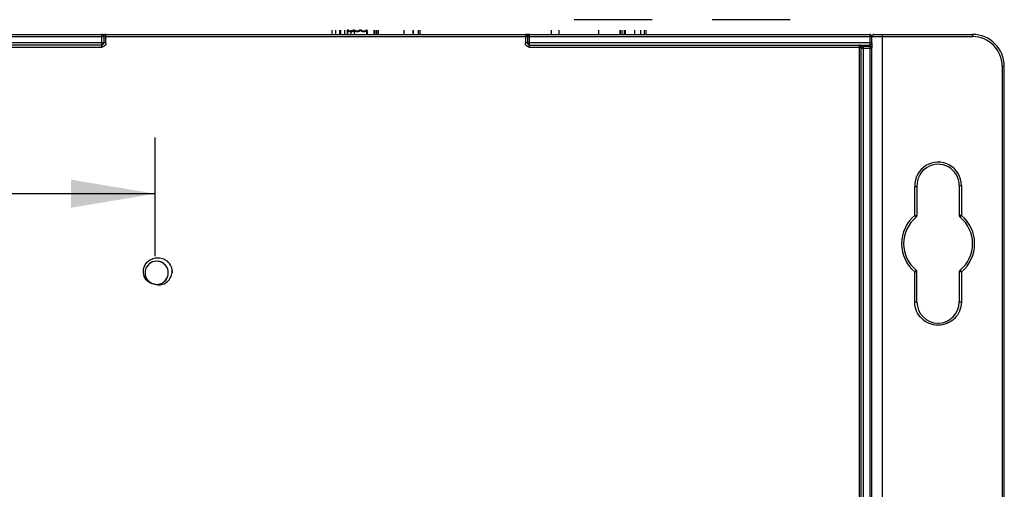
# Model space of a CAD drawing. Header units: inches. Extents: x 0 to 17, y 0 to 11.
# Tile 16 of 55: x 8.1 to 10.3, y 2.9 to 3.9. Entities that reach past the tile are written whole.
import ezdxf

# ---------------------------------------------------------------- set-up
doc = ezdxf.new("R2010")
doc.units = ezdxf.units.IN
doc.header["$LTSCALE"] = 0.935
doc.header["$MEASUREMENT"] = 0
doc.layers.get('0').update_dxf_attribs({"linetype": 'CONTINUOUS'})
doc.styles.add('TEXTSTYLE_2', font='txt', dxfattribs={"width": 0.8})
doc.dimstyles.new('DIMSTYLE_2', dxfattribs={"dimtxt": 0.125, "dimasz": 0.1875, "dimexe": 0.125, "dimexo": 0.0625, "dimgap": 0.0625, "dimtad": 0, "dimtih": 1, "dimtoh": 1, "dimdec": 0, "dimlfac": 1.666667, "dimzin": 4, "dimdsep": 46, "dimtxsty": 'TEXTSTYLE_2', "dimblk": '_FILLED', "dimblk1": '_FILLED', "dimblk2": '_FILLED', "dimcen": 0.09, "dimazin": 1, "dimtfac": 1, "dimtofl": 0, "dimtmove": 0, "dimatfit": 3, "dimldrblk": '_FILLED', "dimfxl": 1, "dimtolj": 1, "dimtzin": 4, "dimarcsym": 0})

# ---------------------------------------------------------------- blocks, each defined once
blk = doc.blocks.new('_FILLED')
at = {"color": 0, "linetype": 'ByBlock'}
blk.add_solid([(0, 0), (-1, 0.167), (-1, -0.167)], dxfattribs=at)
blk = doc.blocks.new('*D7')
at = {"color": 2, "linetype": 'Continuous', "transparency": 16777216}
for p, q in [((6.6176, 3.4215), (6.6176, 3.686)), ((8.3824, 3.4215), (8.3824, 3.686)), ((6.6176, 3.561), (7.3437, 3.561)), ((8.3824, 3.561), (7.6562, 3.561))]:
    blk.add_line(p, q, dxfattribs=at)
at = {"color": 2, "linetype": 'Continuous', "transparency": 16777216, "xscale": 0.1875, "yscale": 0.1875, "zscale": 0.1875, "rotation": 180}
blk.add_blockref('_FILLED', (6.6176, 3.561), dxfattribs=at)
at = {"color": 2, "linetype": 'Continuous', "transparency": 16777216, "xscale": 0.1875, "yscale": 0.1875, "zscale": 0.1875}
blk.add_blockref('_FILLED', (8.3824, 3.561), dxfattribs=at)
at = {"color": 2, "linetype": 'Continuous', "transparency": 16777216, "insert": (7.5, 3.6235), "char_height": 0.125, "width": 0.28125, "attachment_point": 2, "line_spacing_factor": 0.9, "style": 'TEXTSTYLE_2'}
blk.add_mtext('{\\ftxt;\\W0.0001;\\H0.0001;\\~}{\\ftxt;\\W1.5;\\H0.125; }{\\ftxt;\\W0.0001;\\H0.0001;\\~}', dxfattribs=at)

msp = doc.modelspace()

# ---------------------------------------------------------------- linework, layer by layer
at = {"color": 6, "linetype": 'Continuous'}
for p, q in [((9.4903, 3.9489), (9.3167, 3.9489)), ((9.7979, 3.9489), (9.6243, 3.9489)), ((5.0197, 3.9113), (9.9803, 3.9113)), ((7.3961, 3.916), (9.2079, 3.916)), ((8.263, 3.916), (8.263, 3.8877)), ((8.2677, 3.9113), (8.2677, 3.8971)), ((8.2724, 3.8971), (8.2724, 3.916)), ((9.2079, 3.916), (9.2079, 3.8971)), ((9.2126, 3.9113), (9.2126, 3.8971)), ((9.2173, 3.916), (9.9756, 3.916)), ((9.2173, 3.8877), (9.2173, 3.916)), ((9.2825, 3.9254), (9.2825, 3.9161)), ((9.4186, 3.9254), (9.4186, 3.9161)), ((9.9756, 3.916), (9.9756, 3.8924)), ((9.9803, 3.8971), (9.9803, 3.9113)), ((8.2724, 3.8971), (6.7276, 3.8971)), ((8.263, 3.8924), (6.737, 3.8924)), ((6.737, 3.8877), (8.263, 3.8877)), ((9.9803, 3.8971), (9.2079, 3.8971)), ((9.2173, 3.8924), (9.9756, 3.8924)), ((9.2173, 3.8877), (9.9567, 3.8877)), ((9.952, 3.8924), (9.952, 1.0814)), ((9.9555, 3.89), (9.9555, 3.8924)), ((9.9555, 3.89), (9.9756, 3.89)), ((9.9567, 1.0861), (9.9567, 3.8877)), ((9.9614, 1.0814), (9.9614, 3.89)), ((9.9756, 3.89), (9.9756, 1.0814)), ((9.9567, 3.8853), (9.9803, 3.8853)), ((9.9803, 1.0861), (9.9803, 3.8853))]:
    msp.add_line(p, q, dxfattribs=at)
at = {"color": 7, "linetype": 'Continuous'}
for p, q in [((8.7771, 3.9161), (8.7771, 3.9254)), ((8.7853, 3.9161), (8.7853, 3.9254)), ((8.7934, 3.9254), (8.7934, 3.9161)), ((8.7963, 3.9161), (8.7963, 3.9254)), ((8.8056, 3.9161), (8.8056, 3.9254)), ((8.8105, 3.9252), (8.8103, 3.9246)), ((8.8103, 3.9246), (8.8103, 3.916)), ((8.8116, 3.9246), (8.8103, 3.9246)), ((8.8119, 3.9159), (8.8121, 3.9245)), ((8.8121, 3.9246), (8.8121, 3.9256)), ((8.8123, 3.9161), (8.8123, 3.9254)), ((8.8139, 3.9226), (8.8129, 3.9233)), ((8.8137, 3.9246), (8.8139, 3.9246)), ((8.8141, 3.9239), (8.8139, 3.9244)), ((8.8153, 3.9223), (8.8139, 3.9226)), ((8.8153, 3.9223), (8.8153, 3.9234)), ((8.8214, 3.9234), (8.8153, 3.9234)), ((8.8153, 3.9223), (8.8214, 3.9223)), ((8.8196, 3.9161), (8.8196, 3.9254)), ((8.8214, 3.9234), (8.8214, 3.9223)), ((8.8228, 3.9226), (8.8214, 3.9223)), ((8.8226, 3.9239), (8.8221, 3.9235)), ((8.8228, 3.9244), (8.8226, 3.9239)), ((8.8228, 3.9246), (8.8235, 3.9246)), ((8.8237, 3.9233), (8.8228, 3.9226)), ((8.8235, 3.9255), (8.823, 3.9252)), ((8.8235, 3.9255), (8.8241, 3.9257)), ((8.8235, 3.9246), (8.8241, 3.9246)), ((8.8241, 3.9246), (8.8241, 3.9257)), ((8.8267, 3.9257), (8.8241, 3.9257)), ((8.8242, 3.9246), (8.8266, 3.9246)), ((8.8267, 3.9257), (8.8267, 3.9246)), ((8.8268, 3.924), (8.8267, 3.9246)), ((8.8267, 3.9246), (8.8279, 3.9246)), ((8.8271, 3.9233), (8.8268, 3.924)), ((8.8271, 3.9161), (8.8271, 3.9254)), ((8.8278, 3.9252), (8.8281, 3.9246)), ((8.8279, 3.9246), (8.8281, 3.9246)), ((8.8294, 3.9223), (8.8294, 3.9234)), ((8.8356, 3.9234), (8.8294, 3.9234)), ((8.8294, 3.9223), (8.8356, 3.9223)), ((8.8356, 3.9234), (8.8356, 3.9223)), ((8.8369, 3.9226), (8.8356, 3.9223)), ((8.8369, 3.9246), (8.8376, 3.9246)), ((8.8379, 3.9233), (8.8369, 3.9226)), ((8.8376, 3.9255), (8.8383, 3.9257)), ((8.8376, 3.9246), (8.8383, 3.9246)), ((8.8383, 3.9246), (8.8383, 3.9257)), ((8.8419, 3.9257), (8.8383, 3.9257)), ((8.8384, 3.9246), (8.8418, 3.9246)), ((8.8419, 3.9257), (8.8419, 3.9246)), ((8.8419, 3.9257), (8.8426, 3.9255)), ((8.842, 3.924), (8.8419, 3.9246)), ((8.8419, 3.9246), (8.8426, 3.9246)), ((8.8423, 3.9233), (8.842, 3.924)), ((8.8426, 3.9255), (8.843, 3.9252)), ((8.8426, 3.9246), (8.8431, 3.9246)), ((8.843, 3.9252), (8.8433, 3.9246)), ((8.8431, 3.9246), (8.8433, 3.9246)), ((8.8446, 3.9223), (8.8446, 3.9234)), ((8.8508, 3.9234), (8.8446, 3.9234)), ((8.8446, 3.9223), (8.8508, 3.9223)), ((8.8508, 3.9234), (8.8508, 3.9223)), ((8.8521, 3.9226), (8.8508, 3.9223)), ((8.8524, 3.9252), (8.8521, 3.9246)), ((8.8523, 3.9244), (8.8521, 3.9244)), ((8.8535, 3.9244), (8.8523, 3.9244)), ((8.8538, 3.9257), (8.8538, 3.9246)), ((8.8538, 3.9251), (8.8538, 3.916)), ((8.8551, 3.9246), (8.8538, 3.9246)), ((8.8544, 3.9255), (8.8549, 3.9252)), ((8.8551, 3.9246), (8.8551, 3.916)), ((8.8704, 3.9254), (8.8704, 3.9161)), ((8.8707, 3.9161), (8.8707, 3.9254)), ((8.8711, 3.9254), (8.8711, 3.9161)), ((8.8728, 3.9161), (8.8728, 3.9254)), ((8.8758, 3.9254), (8.8758, 3.9161)), ((8.8793, 3.9254), (8.8793, 3.9161)), ((8.9372, 3.9254), (8.9372, 3.9161)), ((8.9573, 3.9161), (8.9573, 3.9254)), ((8.958, 3.9254), (8.958, 3.9161)), ((8.9699, 3.9161), (8.9699, 3.9254)), ((8.9723, 3.9254), (8.9723, 3.9161)), ((9.2653, 3.9254), (9.2653, 3.9161)), ((9.3718, 3.9161), (9.3718, 3.9254)), ((9.4192, 3.9254), (9.4192, 3.9161)), ((9.4239, 3.9161), (9.4239, 3.9254)), ((9.428, 3.9254), (9.428, 3.9161)), ((9.4305, 3.9254), (9.4305, 3.9161)), ((9.4517, 3.9161), (9.4517, 3.9254)), ((9.4656, 3.9161), (9.4656, 3.9254)), ((9.4732, 3.9161), (9.4732, 3.9254)), ((9.4768, 3.9161), (9.4768, 3.9254)), ((9.9803, 3.9113), (10.2047, 3.9113)), ((9.985, 3.916), (10.2047, 3.916)), ((10.0039, 1.0814), (10.0039, 3.916)), ((10.2047, 3.916), (10.2047, 3.9113)), ((9.9803, 3.8971), (9.9803, 3.8853)), ((10.2709, 3.8451), (10.2756, 3.8451)), ((10.2709, 3.8451), (10.2709, 1.1522)), ((10.2756, 1.1522), (10.2756, 3.8451)), ((10.1752, 3.5794), (10.1799, 3.5794)), ((10.1752, 3.5794), (10.1752, 3.5123)), ((10.1799, 3.5794), (10.1799, 3.5123)), ((10.076, 3.5774), (10.0808, 3.5774)), ((10.076, 3.5123), (10.076, 3.5774)), ((10.0808, 3.5774), (10.0808, 3.5123)), ((10.076, 3.5123), (10.0808, 3.5123)), ((10.076, 3.5123), (10.079, 3.5086)), ((10.1799, 3.5123), (10.1752, 3.5123)), ((10.1769, 3.5086), (10.1799, 3.5123)), ((10.079, 3.3903), (10.076, 3.3866)), ((10.076, 3.3866), (10.0808, 3.3866)), ((10.076, 3.3195), (10.076, 3.3866)), ((10.0808, 3.3195), (10.0808, 3.3866)), ((10.1799, 3.3867), (10.1752, 3.3867)), ((10.1752, 3.3867), (10.1752, 3.3195)), ((10.1799, 3.3867), (10.1769, 3.3903)), ((10.1799, 3.3867), (10.1799, 3.3196)), ((10.0808, 3.3195), (10.076, 3.3195)), ((10.1799, 3.3195), (10.1752, 3.3195))]:
    msp.add_line(p, q, dxfattribs=at)
at = {"color": 40, "linetype": 'Continuous'}
msp.add_line((9.2173, 3.916), (9.2079, 3.916), dxfattribs=at)
at = {"color": 6, "linetype": 'Continuous'}
for centre, radius, start, end in [((8.263, 3.9113), 0.00472, 0, 90), ((8.2724, 3.9113), 0.00472, 90, 180), ((9.2079, 3.9113), 0.00472, 0, 90), ((9.2173, 3.9113), 0.00472, 90, 180), ((9.9756, 3.9113), 0.00472, 0, 90), ((8.263, 3.8971), 0.00472, 270, 360), ((8.263, 3.8966), 0.00895, 269.6396, 277.3964), ((9.2168, 3.8971), 0.00895, 179.6396, 187.3964), ((9.2173, 3.8971), 0.00472, 180, 270), ((9.952, 3.8877), 0.00472, 0, 90), ((9.9614, 3.8853), 0.00472, 90, 180), ((9.9756, 3.8971), 0.00472, 270, 360), ((9.9756, 3.8853), 0.00472, 0, 90), ((8.3858, 3.3847), 0.0259, 79.206, 243.6979), ((8.3858, 3.3849), 0.0257, 74.787, 83.8232), ((8.3857, 3.3846), 0.026, 9.3035, 79.1421), ((8.3858, 3.3848), 0.0258, 60.4535, 74.7675), ((8.3859, 3.3849), 0.0257, 51.6681, 60.4332), ((8.386, 3.3849), 0.0256, 49.5704, 51.6616), ((8.3859, 3.3848), 0.0258, 37.1004, 49.5654), ((8.3881, 3.3834), 0.0349, 51.1707, 53.4925), ((8.3858, 3.3847), 0.0354, 359.9997, 46.9638), ((8.3859, 3.3847), 0.0258, 310.8251, 28.379), ((8.3857, 3.3848), 0.0261, 322.8226, 357.818), ((8.386, 3.3848), 0.0257, 28.3996, 37.0794), ((8.3857, 3.3847), 0.0261, 357.8648, 9.1792), ((8.386, 3.3897), 0.0346, 1.4576, 3.8003), ((8.3859, 3.3851), 0.0262, 243.7718, 254.8937), ((8.3858, 3.3846), 0.0257, 243.6627, 248.0332), ((8.3858, 3.3846), 0.0257, 254.8855, 262.359), ((8.3858, 3.3849), 0.0261, 271.5122, 287.3701), ((8.3859, 3.3846), 0.0257, 280.3013, 310.8271), ((8.3857, 3.3851), 0.0263, 287.4776, 299.2826), ((8.3857, 3.3849), 0.0261, 299.4525, 310.8104), ((8.3857, 3.3848), 0.026, 310.855, 322.7245)]:
    msp.add_arc(centre, radius, start, end, dxfattribs=at)
at = {"color": 7, "linetype": 'Continuous'}
for centre, radius, start, end in [((8.8215, 3.9249), 0.00154, 268.9234, 294.9707), ((8.8356, 3.9249), 0.00154, 268.9234, 294.9707), ((8.8508, 3.9249), 0.00154, 268.9234, 294.9707), ((9.985, 3.9113), 0.00472, 90, 180), ((10.2047, 3.8451), 0.0709, 0, 90), ((10.2047, 3.8451), 0.0661, 0, 90), ((10.128, 3.5794), 0.052, 0, 182.1796), ((10.128, 3.5794), 0.0472, 0, 182.3964), ((10.128, 3.4495), 0.0815, 129.576, 230.424), ((10.076, 3.5123), 0.00472, 309.5782, 0.0027), ((10.128, 3.4495), 0.0768, 129.5765, 230.4235), ((10.1799, 3.5123), 0.00472, 180, 230.3875), ((10.128, 3.4495), 0.0768, 309.6107, 50.3893), ((10.128, 3.4495), 0.0815, 309.6103, 50.3898), ((10.076, 3.3866), 0.00472, 0, 50.4218), ((10.1799, 3.3867), 0.00472, 129.6125, 180), ((10.1309, 3.3198), 0.0549, 180.3532, 181.0115), ((10.128, 3.3196), 0.0472, 180.0211, 359.9772), ((10.1238, 3.32), 0.0561, 358.8519, 359.5804)]:
    msp.add_arc(centre, radius, start, end, dxfattribs=at)
for points, knots in [([(8.8121, 3.9256), (8.8121, 3.9256), (8.8118, 3.9257), (8.8111, 3.9257), (8.8106, 3.9253), (8.8105, 3.9252)], [0, 0, 0, 0, 0.008453, 0.686256, 1, 1, 1, 1]), ([(8.8139, 3.9246), (8.8139, 3.925), (8.8134, 3.9257), (8.8125, 3.9257), (8.8121, 3.9257)], [0, 0, 0, 0, 0.514197, 1, 1, 1, 1]), ([(8.8121, 3.9245), (8.8123, 3.9246), (8.8128, 3.9247), (8.8133, 3.9247), (8.8137, 3.9246)], [0, 0, 0, 0, 0.261983, 1, 1, 1, 1]), ([(8.8294, 3.9223), (8.8292, 3.9223), (8.8283, 3.9224), (8.8275, 3.9228), (8.8271, 3.9233)], [0, 0, 0, 0, 0.268937, 1, 1, 1, 1]), ([(8.8446, 3.9223), (8.8444, 3.9223), (8.8435, 3.9224), (8.8427, 3.9228), (8.8423, 3.9233)], [0, 0, 0, 0, 0.269618, 1, 1, 1, 1]), ([(8.8534, 3.925), (8.8536, 3.9245), (8.8534, 3.9234), (8.8526, 3.9228), (8.8521, 3.9226)], [0, 0, 0, 0, 0.472989, 1, 1, 1, 1]), ([(10.1799, 3.3189), (10.1798, 3.3122), (10.177, 3.2987), (10.1654, 3.2816), (10.1482, 3.2703), (10.128, 3.2663), (10.1077, 3.2703), (10.0906, 3.2816), (10.0789, 3.2987), (10.0762, 3.3122), (10.076, 3.3189)], [0, 0, 0, 0, 0.125018, 0.250019, 0.375011, 0.500004, 0.624997, 0.749989, 0.874988, 1, 1, 1, 1])]:
    msp.add_open_spline(points, degree=3, knots=knots, dxfattribs=at)
for points in [[(8.8129, 3.9233), (8.8127, 3.9237), (8.8125, 3.9241), (8.8125, 3.9245)], [(8.8153, 3.9234), (8.8148, 3.9234), (8.8143, 3.9236), (8.8141, 3.9239)], [(8.8228, 3.9246), (8.8228, 3.925), (8.8231, 3.9253), (8.8235, 3.9255)], [(8.8241, 3.9246), (8.8242, 3.9242), (8.824, 3.9237), (8.8237, 3.9233)], [(8.8267, 3.9257), (8.8271, 3.9257), (8.8276, 3.9255), (8.8278, 3.9252)], [(8.8294, 3.9234), (8.8287, 3.9233), (8.828, 3.9239), (8.8281, 3.9244)], [(8.8369, 3.9244), (8.837, 3.924), (8.8367, 3.9237), (8.8363, 3.9235)], [(8.8369, 3.9246), (8.8369, 3.925), (8.8373, 3.9253), (8.8376, 3.9255)], [(8.8383, 3.9246), (8.8384, 3.9242), (8.8382, 3.9237), (8.8379, 3.9233)], [(8.8446, 3.9234), (8.8439, 3.9233), (8.8432, 3.9239), (8.8433, 3.9244)], [(8.8521, 3.9244), (8.8522, 3.924), (8.8519, 3.9237), (8.8515, 3.9235)], [(8.8535, 3.9257), (8.8531, 3.9257), (8.8526, 3.9255), (8.8524, 3.9252)], [(8.8551, 3.9246), (8.8551, 3.9251), (8.8544, 3.9257), (8.8538, 3.9257)]]:
    msp.add_open_spline(points, degree=3, dxfattribs=at)
at = {"color": 6, "linetype": 'Continuous'}
for points in [[(8.2677, 3.8889), (8.2666, 3.8883), (8.2654, 3.8879), (8.2642, 3.8877)], [(8.2712, 3.8924), (8.2703, 3.891), (8.2691, 3.8897), (8.2677, 3.8889)], [(8.2724, 3.8971), (8.2725, 3.8955), (8.272, 3.8938), (8.2712, 3.8924)], [(9.2091, 3.8924), (9.2085, 3.8935), (9.2081, 3.8947), (9.2079, 3.8959)], [(9.2126, 3.8889), (9.2112, 3.8898), (9.2099, 3.891), (9.2091, 3.8924)], [(9.2173, 3.8877), (9.2157, 3.8876), (9.214, 3.8881), (9.2126, 3.8889)], [(8.3748, 3.4154), (8.3784, 3.4171), (8.3825, 3.4181), (8.3866, 3.4183)], [(8.3866, 3.4183), (8.3907, 3.4185), (8.3949, 3.4179), (8.3989, 3.4167)], [(8.3989, 3.4167), (8.4024, 3.4155), (8.4059, 3.4137), (8.4089, 3.4115)], [(8.419, 3.3795), (8.4201, 3.3831), (8.4207, 3.3869), (8.4206, 3.3906)], [(8.3743, 3.3615), (8.3706, 3.3634), (8.3672, 3.3662), (8.3648, 3.3696)], [(8.3824, 3.359), (8.3789, 3.3592), (8.3754, 3.36), (8.3722, 3.3615)]]:
    msp.add_open_spline(points, degree=3, dxfattribs=at)
for points, knots in [([(8.3722, 3.3615), (8.3672, 3.3638), (8.3584, 3.372), (8.3546, 3.3892), (8.3605, 3.4057), (8.3697, 3.4131), (8.3748, 3.4154)], [0, 0, 0, 0, 0.249534, 0.499422, 0.749579, 1, 1, 1, 1]), ([(8.3824, 3.359), (8.3861, 3.3578), (8.394, 3.3571), (8.4053, 3.361), (8.4142, 3.3688), (8.4179, 3.3758), (8.419, 3.3795)], [0, 0, 0, 0, 0.249747, 0.499657, 0.749769, 1, 1, 1, 1])]:
    msp.add_open_spline(points, degree=3, knots=knots, dxfattribs=at)

# ---------------------------------------------------------------- dimensions: what is measured, and where the dimension line sits
at = {"color": 2, "linetype": 'Continuous'}
dim = msp.add_linear_dim(base=(8.3824, 3.561), p1=(6.6176, 3.359), p2=(8.3824, 3.359), text='{\\ftxt;\\W0.0001;\\H0.0001;\\~}{\\ftxt;\\W1.5;\\H0.125; }{\\ftxt;\\W0.0001;\\H0.0001;\\~}', dimstyle='DIMSTYLE_2', dxfattribs=at)
dim.commit()
dim.dimension.update_dxf_attribs({"geometry": '*D7', "text_midpoint": (7.4821, 3.561), "dimtype": 160})

doc.saveas('drawing.dxf')
